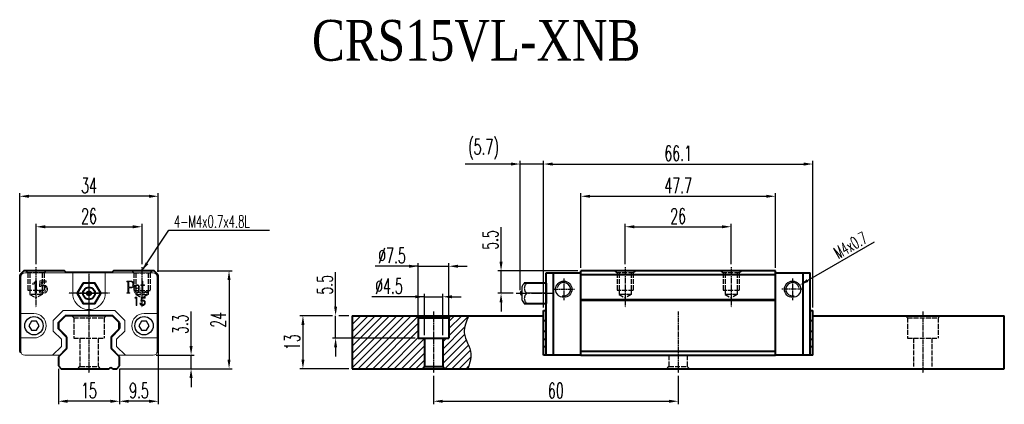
# Model space of a CAD drawing. Extents: x 29 to 270, y 73 to 168.
import ezdxf

# ---------------------------------------------------------------- set-up
doc = ezdxf.new("R2010")
doc.units = 0
doc.header["$MEASUREMENT"] = 0
doc.header["$PDMODE"] = 2
doc.linetypes.add('ACAD_ISO02W100', pattern=[15, 12, -3])
doc.linetypes.add('CENTER', pattern=[0.95, 0.625, -0.125, 0.075, -0.125])
doc.layers.get('0').update_dxf_attribs({"linetype": 'CONTINUOUS'})
doc.layers.get('DEFPOINTS').update_dxf_attribs({"linetype": 'CONTINUOUS'})
for name, color, linetype, lineweight in [('CENTER', 1, 'CENTER', 25), ('DASH', 2, 'ACAD_ISO02W100', 25), ('DIM', 4, 'CONTINUOUS', 25), ('LINE', 7, 'CONTINUOUS', 40), ('TEXT', 3, 'CONTINUOUS', 25)]:
    doc.layers.add(name, color=color, linetype=linetype, lineweight=lineweight)
doc.styles.get("Standard").update_dxf_attribs({"font": 'romanc.shx', "width": 0.6, "bigfont": 'chineset.shx'})
doc.styles.add('型式1', font='kaiu.ttf', dxfattribs={"width": 0.8})
doc.dimstyles.new('STANDARD$0', dxfattribs={"dimscale": 3, "dimtxt": 1, "dimasz": 0.7, "dimexe": 0.3, "dimexo": 0.2, "dimgap": 0.3, "dimtad": 1, "dimdsep": 46, "dimtxsty": 'Standard', "dimcen": 0, "dimclrd": 256, "dimclre": 256, "dimclrt": 256, "dimadec": 0, "dimazin": 0, "dimtfac": 1, "dimtofl": 0, "dimtmove": 0, "dimatfit": 3, "dimfxl": 1, "dimtolj": 1, "dimtzin": 0, "dimlwd": -1, "dimlwe": -1, "dimarcsym": 0})
doc.dimstyles.new('STANDARD$3', dxfattribs={"dimscale": 3, "dimtxt": 1, "dimasz": 0.7, "dimexe": 0.3, "dimexo": 0.2, "dimgap": 0.3, "dimtad": 1, "dimdsep": 46, "dimtxsty": 'Standard', "dimcen": 0, "dimclrd": 256, "dimclre": 256, "dimclrt": 256, "dimadec": 0, "dimazin": 0, "dimtfac": 1, "dimtofl": 0, "dimtmove": 0, "dimatfit": 3, "dimfxl": 1, "dimtolj": 1, "dimtzin": 0, "dimlwd": -1, "dimlwe": -1, "dimarcsym": 0})

# ---------------------------------------------------------------- blocks, each defined once
blk = doc.blocks.new('*D33')
at = {"layer": 'DEFPOINTS', "color": 0, "transparency": 16777216}
for p in [(130.33, 81.83), (190.33, 80.83), (190.33, 73.83)]:
    blk.add_point(p, dxfattribs=at)
at = {"layer": 'DIM', "transparency": 16777216}
for p, q in [((130.33, 80.08), (130.33, 73.08)), ((190.33, 80.08), (190.33, 73.08)), ((132.58, 73.83), (188.08, 73.83))]:
    blk.add_line(p, q, dxfattribs=at)
for points in [[(132.58, 74.2), (132.58, 73.45), (130.33, 73.83)], [(188.08, 73.45), (188.08, 74.2), (190.33, 73.83)]]:
    blk.add_solid(points, dxfattribs=at)
at = {"layer": 'DIM', "transparency": 16777216, "insert": (160.33, 76.45), "char_height": 3.75, "attachment_point": 5}
blk.add_mtext('\\A1;60', dxfattribs=at)
blk = doc.blocks.new('*D34')
at = {"layer": 'DEFPOINTS', "color": 0, "transparency": 16777216}
for p in [(132.58, 99.48), (128.08, 89.33), (132.58, 89.33)]:
    blk.add_point(p, dxfattribs=at)
at = {"layer": 'DIM', "transparency": 16777216}
for p, q in [((128.08, 99.48), (115.23, 99.48)), ((125.83, 99.48), (123.58, 99.48)), ((128.08, 90.08), (128.08, 100.23)), ((128.08, 99.48), (132.58, 99.48)), ((132.58, 90.08), (132.58, 100.23)), ((134.83, 99.48), (137.08, 99.48))]:
    blk.add_line(p, q, dxfattribs=at)
for points in [[(125.83, 99.1), (125.83, 99.85), (128.08, 99.48)], [(134.83, 99.85), (134.83, 99.1), (132.58, 99.48)]]:
    blk.add_solid(points, dxfattribs=at)
at = {"layer": 'DIM', "transparency": 16777216, "insert": (119.4, 102.1), "char_height": 3.75, "attachment_point": 5}
blk.add_mtext('\\A1;%%c4.5', dxfattribs=at)
blk = doc.blocks.new('*D35')
at = {"layer": 'DEFPOINTS', "color": 0, "transparency": 16777216}
for p in [(134.08, 106.98), (126.58, 94.33), (134.08, 94.33)]:
    blk.add_point(p, dxfattribs=at)
at = {"layer": 'DIM', "transparency": 16777216}
for p, q in [((126.58, 106.98), (115.98, 106.98)), ((124.33, 106.98), (122.08, 106.98)), ((126.58, 95.08), (126.58, 107.73)), ((126.58, 106.98), (134.08, 106.98)), ((134.08, 95.08), (134.08, 107.73)), ((136.33, 106.98), (138.58, 106.98))]:
    blk.add_line(p, q, dxfattribs=at)
for points in [[(124.33, 106.6), (124.33, 107.35), (126.58, 106.98)], [(136.33, 107.35), (136.33, 106.6), (134.08, 106.98)]]:
    blk.add_solid(points, dxfattribs=at)
at = {"layer": 'DIM', "transparency": 16777216, "insert": (120.15, 109.6), "char_height": 3.75, "attachment_point": 5}
blk.add_mtext('\\A1;%%c7.5', dxfattribs=at)
blk = doc.blocks.new('*D36')
at = {"layer": 'DEFPOINTS', "color": 0, "transparency": 16777216}
for p in [(106.31, 94.83), (110.33, 94.83), (126.58, 89.33)]:
    blk.add_point(p, dxfattribs=at)
at = {"layer": 'DIM', "transparency": 16777216}
for p, q in [((106.31, 97.08), (106.31, 105.54)), ((106.31, 89.33), (106.31, 94.83)), ((125.83, 89.33), (105.56, 89.33)), ((106.31, 87.08), (106.31, 84.83))]:
    blk.add_line(p, q, dxfattribs=at)
for points in [[(105.93, 97.08), (106.68, 97.08), (106.31, 94.83)], [(106.68, 87.08), (105.93, 87.08), (106.31, 89.33)]]:
    blk.add_solid(points, dxfattribs=at)
at = {"layer": 'DIM', "transparency": 16777216, "insert": (103.68, 102.43), "char_height": 3.75, "attachment_point": 5, "rotation": 90}
blk.add_mtext('\\A1;5.5', dxfattribs=at)
blk = doc.blocks.new('*D37')
at = {"layer": 'DEFPOINTS', "color": 0, "transparency": 16777216}
for p in [(110.33, 94.83), (98.3, 81.83), (110.33, 81.83)]:
    blk.add_point(p, dxfattribs=at)
at = {"layer": 'DIM', "transparency": 16777216}
for p, q in [((105.56, 94.83), (97.55, 94.83)), ((109.58, 94.83), (107.06, 94.83)), ((98.3, 92.58), (98.3, 84.08)), ((109.58, 81.83), (97.55, 81.83))]:
    blk.add_line(p, q, dxfattribs=at)
for points in [[(98.67, 92.58), (97.92, 92.58), (98.3, 94.83)], [(97.92, 84.08), (98.67, 84.08), (98.3, 81.83)]]:
    blk.add_solid(points, dxfattribs=at)
at = {"layer": 'DIM', "transparency": 16777216, "insert": (95.67, 88.33), "char_height": 3.75, "attachment_point": 5, "rotation": 90}
blk.add_mtext('\\A1;13', dxfattribs=at)
blk = doc.blocks.new('*D38')
at = {"layer": 'DEFPOINTS', "color": 0, "transparency": 16777216}
for p in [(28.82, 124.15), (28.82, 104.83), (62.82, 104.83)]:
    blk.add_point(p, dxfattribs=at)
at = {"layer": 'DIM', "transparency": 16777216}
for p, q in [((28.82, 105.58), (28.82, 124.9)), ((60.57, 124.15), (31.07, 124.15)), ((62.82, 105.58), (62.82, 124.9))]:
    blk.add_line(p, q, dxfattribs=at)
for points in [[(31.07, 124.53), (31.07, 123.78), (28.82, 124.15)], [(60.57, 123.78), (60.57, 124.53), (62.82, 124.15)]]:
    blk.add_solid(points, dxfattribs=at)
at = {"layer": 'DIM', "transparency": 16777216, "insert": (45.82, 126.78), "char_height": 3.75, "attachment_point": 5}
blk.add_mtext('\\A1;34', dxfattribs=at)
blk = doc.blocks.new('*D39')
at = {"layer": 'DEFPOINTS', "color": 0, "transparency": 16777216}
for p in [(61.82, 105.83), (52.62, 81.83), (80.17, 81.83)]:
    blk.add_point(p, dxfattribs=at)
at = {"layer": 'DIM', "transparency": 16777216}
for p, q in [((62.57, 105.83), (80.92, 105.83)), ((80.17, 103.58), (80.17, 84.08)), ((53.37, 81.83), (80.92, 81.83))]:
    blk.add_line(p, q, dxfattribs=at)
for points in [[(80.54, 103.58), (79.79, 103.58), (80.17, 105.83)], [(79.79, 84.08), (80.54, 84.08), (80.17, 81.83)]]:
    blk.add_solid(points, dxfattribs=at)
at = {"layer": 'DIM', "transparency": 16777216, "insert": (77.54, 93.83), "char_height": 3.75, "attachment_point": 5, "rotation": 90}
blk.add_mtext('\\A1;24', dxfattribs=at)
blk = doc.blocks.new('*D40')
at = {"layer": 'DEFPOINTS', "color": 0, "transparency": 16777216}
for p in [(38.32, 82.53), (53.32, 82.53), (38.32, 73.83)]:
    blk.add_point(p, dxfattribs=at)
at = {"layer": 'DIM', "transparency": 16777216}
for p, q in [((38.32, 81.78), (38.32, 73.08)), ((53.32, 81.78), (53.32, 73.08)), ((51.07, 73.83), (40.57, 73.83))]:
    blk.add_line(p, q, dxfattribs=at)
for points in [[(40.57, 74.2), (40.57, 73.45), (38.32, 73.83)], [(51.07, 73.45), (51.07, 74.2), (53.32, 73.83)]]:
    blk.add_solid(points, dxfattribs=at)
at = {"layer": 'DIM', "transparency": 16777216, "insert": (45.82, 76.45), "char_height": 3.75, "attachment_point": 5}
blk.add_mtext('\\A1;15', dxfattribs=at)
blk = doc.blocks.new('*D41')
at = {"layer": 'DEFPOINTS', "color": 0, "transparency": 16777216}
for p in [(62.82, 98.83), (53.32, 82.53), (53.32, 73.83)]:
    blk.add_point(p, dxfattribs=at)
at = {"layer": 'DIM', "transparency": 16777216}
for p, q in [((62.82, 98.08), (62.82, 73.08)), ((53.32, 81.78), (53.32, 73.08)), ((60.57, 73.83), (55.57, 73.83))]:
    blk.add_line(p, q, dxfattribs=at)
for points in [[(55.57, 74.2), (55.57, 73.45), (53.32, 73.83)], [(60.57, 73.45), (60.57, 74.2), (62.82, 73.83)]]:
    blk.add_solid(points, dxfattribs=at)
at = {"layer": 'DIM', "transparency": 16777216, "insert": (58.07, 76.45), "char_height": 3.75, "attachment_point": 5}
blk.add_mtext('\\A1;9.5', dxfattribs=at)
blk = doc.blocks.new('*D42')
at = {"layer": 'DEFPOINTS', "color": 0, "transparency": 16777216}
for p in [(61.57, 85.13), (70.86, 85.13), (52.62, 81.83)]:
    blk.add_point(p, dxfattribs=at)
at = {"layer": 'DIM', "transparency": 16777216}
for p, q in [((70.86, 87.38), (70.86, 95.84)), ((62.32, 85.13), (71.61, 85.13)), ((70.86, 81.83), (70.86, 85.13)), ((53.37, 81.83), (71.61, 81.83)), ((70.86, 79.58), (70.86, 77.33))]:
    blk.add_line(p, q, dxfattribs=at)
for points in [[(70.48, 87.38), (71.23, 87.38), (70.86, 85.13)], [(71.23, 79.58), (70.48, 79.58), (70.86, 81.83)]]:
    blk.add_solid(points, dxfattribs=at)
at = {"layer": 'DIM', "transparency": 16777216, "insert": (68.23, 92.73), "char_height": 3.75, "attachment_point": 5, "rotation": 90}
blk.add_mtext('\\A1;3.3', dxfattribs=at)
blk = doc.blocks.new('SW_CENTERMARKSYMBOL_0')
at = {"color": 0, "linetype": 'Continuous', "lineweight": 0}
for p, q in [((0, 2.5), (0, 4.75)), ((0, 0), (0, 2.5)), ((-2.5, 0), (-4.75, 0)), ((0, 0), (-2.5, 0)), ((0, 0), (0, -2.5)), ((0, 0), (2.5, 0)), ((2.5, 0), (4.75, 0)), ((0, -2.5), (0, -4.75))]:
    blk.add_line(p, q, dxfattribs=at)
blk = doc.blocks.new('*D43')
at = {"layer": 'DEFPOINTS', "color": 0, "transparency": 16777216}
for p in [(58.82, 116.67), (32.82, 106.77), (58.82, 106.77)]:
    blk.add_point(p, dxfattribs=at)
at = {"layer": 'DIM', "transparency": 16777216}
for p, q in [((32.82, 107.52), (32.82, 117.42)), ((35.07, 116.67), (56.57, 116.67)), ((58.82, 107.52), (58.82, 117.42))]:
    blk.add_line(p, q, dxfattribs=at)
for points in [[(35.07, 117.04), (35.07, 116.29), (32.82, 116.67)], [(56.57, 116.29), (56.57, 117.04), (58.82, 116.67)]]:
    blk.add_solid(points, dxfattribs=at)
at = {"layer": 'DIM', "transparency": 16777216, "insert": (45.82, 119.29), "char_height": 3.75, "attachment_point": 5}
blk.add_mtext('\\A1;26', dxfattribs=at)
blk = doc.blocks.new('*D44')
at = {"layer": 'DEFPOINTS', "color": 0, "transparency": 16777216}
for p in [(214.18, 124.15), (166.48, 105.83), (214.18, 105.83)]:
    blk.add_point(p, dxfattribs=at)
at = {"layer": 'DIM', "transparency": 16777216}
for p, q in [((166.48, 106.58), (166.48, 124.9)), ((168.73, 124.15), (211.93, 124.15)), ((214.18, 106.58), (214.18, 124.9))]:
    blk.add_line(p, q, dxfattribs=at)
for points in [[(168.73, 124.53), (168.73, 123.78), (166.48, 124.15)], [(211.93, 123.78), (211.93, 124.53), (214.18, 124.15)]]:
    blk.add_solid(points, dxfattribs=at)
at = {"layer": 'DIM', "transparency": 16777216, "insert": (190.33, 126.78), "char_height": 3.75, "attachment_point": 5}
blk.add_mtext('\\A1;47.7', dxfattribs=at)
blk = doc.blocks.new('*D45')
at = {"layer": 'DEFPOINTS', "color": 0, "transparency": 16777216}
for p in [(223.38, 132.07), (157.28, 96.08), (223.38, 96.08)]:
    blk.add_point(p, dxfattribs=at)
at = {"layer": 'DIM', "transparency": 16777216}
for p, q in [((159.53, 132.07), (221.13, 132.07)), ((223.38, 96.83), (223.38, 132.82))]:
    blk.add_line(p, q, dxfattribs=at)
for points in [[(159.53, 132.44), (159.53, 131.69), (157.28, 132.07)], [(221.13, 131.69), (221.13, 132.44), (223.38, 132.07)]]:
    blk.add_solid(points, dxfattribs=at)
at = {"layer": 'DIM', "transparency": 16777216, "insert": (190.33, 134.69), "char_height": 3.75, "attachment_point": 5}
blk.add_mtext('\\A1;66.1', dxfattribs=at)
blk = doc.blocks.new('*D46')
at = {"layer": 'DEFPOINTS', "color": 0, "transparency": 16777216}
for p in [(146.89, 105.83), (166.48, 105.83), (150.6, 100.33)]:
    blk.add_point(p, dxfattribs=at)
at = {"layer": 'DIM', "transparency": 16777216}
for p, q in [((146.89, 108.08), (146.89, 116.54)), ((165.73, 105.83), (146.14, 105.83)), ((146.89, 100.33), (146.89, 105.83)), ((149.85, 100.33), (146.14, 100.33)), ((146.89, 98.08), (146.89, 95.83))]:
    blk.add_line(p, q, dxfattribs=at)
for points in [[(146.52, 108.08), (147.27, 108.08), (146.89, 105.83)], [(147.27, 98.08), (146.52, 98.08), (146.89, 100.33)]]:
    blk.add_solid(points, dxfattribs=at)
at = {"layer": 'DIM', "transparency": 16777216, "insert": (144.27, 113.43), "char_height": 3.75, "attachment_point": 5, "rotation": 90}
blk.add_mtext('\\A1;5.5', dxfattribs=at)
blk = doc.blocks.new('*D47')
at = {"layer": 'DEFPOINTS', "color": 0, "transparency": 16777216}
for p in [(151.58, 132.07), (151.58, 100.33), (157.28, 96.08)]:
    blk.add_point(p, dxfattribs=at)
at = {"layer": 'DIM', "transparency": 16777216}
for p, q in [((149.33, 132.07), (138.07, 132.07)), ((151.58, 101.08), (151.58, 132.82)), ((157.28, 132.07), (151.58, 132.07)), ((157.28, 96.83), (157.28, 132.82)), ((159.53, 132.07), (161.78, 132.07))]:
    blk.add_line(p, q, dxfattribs=at)
for points in [[(149.33, 131.69), (149.33, 132.44), (151.58, 132.07)], [(159.53, 132.44), (159.53, 131.69), (157.28, 132.07)]]:
    blk.add_solid(points, dxfattribs=at)
at = {"layer": 'DIM', "transparency": 16777216, "insert": (142.58, 135.67), "char_height": 3.75, "attachment_point": 5}
blk.add_mtext('\\A1;(5.7)', dxfattribs=at)
blk = doc.blocks.new('*D48')
at = {"layer": 'DEFPOINTS', "color": 0, "transparency": 16777216}
for p in [(220.11, 102.33), (216.65, 100.33)]:
    blk.add_point(p, dxfattribs=at)
at = {"layer": 'DIM', "transparency": 16777216}
blk.add_line((222.06, 103.45), (238.48, 112.93), dxfattribs=at)
blk.add_solid([(221.88, 103.78), (222.25, 103.13), (220.11, 102.33)], dxfattribs=at)
at = {"layer": 'DIM', "transparency": 16777216, "insert": (232.62, 112.14), "char_height": 3, "attachment_point": 5, "rotation": 30}
blk.add_mtext('\\A1;M4x0.7', dxfattribs=at)
blk = doc.blocks.new('*D49')
at = {"layer": 'DEFPOINTS', "color": 0, "transparency": 16777216}
for p in [(203.33, 116.67), (177.33, 106.77), (203.33, 106.77)]:
    blk.add_point(p, dxfattribs=at)
at = {"layer": 'DIM', "transparency": 16777216}
for p, q in [((177.33, 107.52), (177.33, 117.42)), ((179.58, 116.67), (201.08, 116.67)), ((203.33, 107.52), (203.33, 117.42))]:
    blk.add_line(p, q, dxfattribs=at)
for points in [[(179.58, 117.04), (179.58, 116.29), (177.33, 116.67)], [(201.08, 116.29), (201.08, 117.04), (203.33, 116.67)]]:
    blk.add_solid(points, dxfattribs=at)
at = {"layer": 'DIM', "transparency": 16777216, "insert": (190.33, 119.29), "char_height": 3.75, "attachment_point": 5}
blk.add_mtext('\\A1;26', dxfattribs=at)

msp = doc.modelspace()

# ---------------------------------------------------------------- hatches: boundary and pattern name
at = {"layer": 'TEXT'}
h = msp.add_hatch(dxfattribs=at)
h.set_pattern_fill('ANSI31', color=6, scale=10, style=0)
h.set_pattern_definition([(45, (406.577, -9e-13), (-0.8838835, 0.8838835), [])])
h.paths.add_polyline_path([(128.082, 82.327), (128.082, 89.327), (126.582, 89.327), (126.582, 94.327), (126.083, 94.827), (110.332, 94.827), (110.332, 81.827), (127.583, 81.827)])
edge = h.paths.add_edge_path()
edge.add_spline(control_points=[(138.717, 81.827), (139.154, 83.051), (140.224, 86.051), (137.011, 90.263), (138.338, 93.424), (138.927, 94.827)], knot_values=[0, 0, 0, 0, 3.7290182, 9.1402629, 13.453247, 13.453247, 13.453247, 13.453247], degree=3, periodic=0)
edge.add_line((138.927, 94.827), (134.582, 94.827))
edge.add_line((134.582, 94.827), (134.082, 94.327))
edge.add_line((134.082, 94.327), (134.082, 89.327))
edge.add_line((134.082, 89.327), (132.582, 89.327))
edge.add_line((132.582, 89.327), (132.582, 82.327))
edge.add_line((132.582, 82.327), (133.082, 81.827))
edge.add_line((133.082, 81.827), (138.717, 81.827))

# ---------------------------------------------------------------- linework, layer by layer
at = {"color": 7, "linetype": 'Continuous', "lineweight": 15}
for p, q in [((29.068, 104.327), (29.068, 86.127)), ((41.818, 105.327), (30.068, 105.327)), ((41.818, 100.327), (41.818, 105.327)), ((49.818, 105.327), (41.818, 105.327)), ((49.818, 105.327), (49.818, 100.327)), ((61.568, 105.327), (49.818, 105.327)), ((62.568, 86.127), (62.568, 104.327)), ((32.069, 102.786), (32.372, 102.94)), ((32.069, 102.517), (32.069, 102.786)), ((32.487, 102.694), (32.069, 102.517)), ((32.372, 102.94), (32.787, 103.364)), ((32.619, 102.907), (32.487, 102.694)), ((32.619, 100.327), (32.619, 102.907)), ((32.787, 103.364), (32.915, 103.364)), ((32.915, 103.364), (32.915, 100.327)), ((33.642, 102.004), (33.789, 103.364)), ((33.885, 102.004), (33.642, 102.004)), ((33.789, 103.364), (35.331, 103.364)), ((34.159, 102.141), (33.885, 102.004)), ((34.085, 103.104), (33.964, 102.28)), ((33.964, 102.28), (34.255, 102.401)), ((35.331, 103.104), (34.085, 103.104)), ((34.664, 102.141), (34.159, 102.141)), ((34.255, 102.401), (34.696, 102.401)), ((34.919, 102.052), (34.664, 102.141)), ((34.696, 102.401), (35.157, 102.247)), ((35.093, 101.933), (34.919, 102.052)), ((35.208, 101.754), (35.093, 101.933)), ((35.157, 102.247), (35.462, 101.941)), ((35.295, 101.495), (35.208, 101.754)), ((35.295, 101.234), (35.295, 101.495)), ((35.331, 103.364), (35.331, 103.104)), ((35.462, 101.941), (35.605, 101.503)), ((35.605, 101.503), (35.605, 101.223)), ((55.063, 103.19), (55.063, 103.327)), ((55.063, 103.327), (56.293, 103.327)), ((55.332, 103.19), (55.063, 103.19)), ((55.332, 100.463), (55.332, 103.19)), ((55.591, 103.212), (55.591, 101.838)), ((56.247, 103.212), (55.591, 103.212)), ((55.591, 101.838), (56.249, 101.838)), ((55.591, 101.691), (55.591, 100.463)), ((56.295, 101.691), (55.591, 101.691)), ((56.418, 103.089), (56.247, 103.212)), ((56.249, 101.838), (56.417, 101.959)), ((56.293, 103.327), (56.631, 103.169)), ((56.632, 101.849), (56.295, 101.691)), ((56.417, 101.959), (56.502, 102.081)), ((56.501, 102.97), (56.418, 103.089)), ((56.591, 102.716), (56.501, 102.97)), ((56.502, 102.081), (56.591, 102.333)), ((56.591, 102.333), (56.591, 102.716)), ((56.631, 103.169), (56.749, 103.009)), ((56.749, 102.007), (56.632, 101.849)), ((56.749, 103.009), (56.85, 102.719)), ((56.85, 102.297), (56.749, 102.007)), ((56.85, 102.719), (56.85, 102.297)), ((57.029, 102.08), (57.145, 102.249)), ((57.029, 101.848), (57.029, 102.08)), ((57.282, 101.848), (57.029, 101.848)), ((57.035, 101.418), (57.357, 101.569)), ((57.145, 102.249), (57.364, 102.401)), ((57.263, 102.152), (57.221, 102.094)), ((57.221, 102.094), (57.282, 102.094)), ((57.418, 102.265), (57.263, 102.152)), ((57.282, 102.094), (57.282, 101.848)), ((57.357, 101.569), (57.926, 101.701)), ((57.364, 102.401), (57.809, 102.401)), ((57.749, 102.265), (57.418, 102.265)), ((57.999, 101.57), (57.429, 101.431)), ((57.92, 102.14), (57.749, 102.265)), ((57.809, 102.401), (58.044, 102.236)), ((57.999, 102.031), (57.92, 102.14)), ((57.926, 101.701), (57.999, 101.802)), ((57.999, 101.802), (57.999, 102.031)), ((57.999, 100.832), (57.999, 101.57)), ((58.044, 102.236), (58.155, 102.08)), ((58.155, 102.08), (58.258, 101.785)), ((58.258, 101.785), (58.258, 100.819)), ((58.508, 102.401), (58.776, 102.401)), ((58.508, 102.265), (58.508, 102.401)), ((58.776, 102.265), (58.508, 102.265)), ((58.776, 103.327), (59.036, 103.327)), ((58.776, 102.401), (58.776, 103.327)), ((58.776, 100.938), (58.776, 102.265)), ((59.036, 103.327), (59.036, 102.401)), ((59.036, 102.401), (59.402, 102.401)), ((59.036, 102.265), (59.036, 100.951)), ((59.402, 102.265), (59.036, 102.265)), ((59.402, 102.401), (59.402, 102.265)), ((32.915, 100.327), (32.619, 100.327)), ((33.489, 100.998), (33.789, 100.998)), ((33.656, 100.615), (33.489, 100.998)), ((33.819, 100.462), (33.656, 100.615)), ((33.789, 100.998), (33.909, 100.758)), ((34.252, 100.327), (33.819, 100.462)), ((33.909, 100.758), (34.05, 100.669)), ((34.05, 100.669), (34.286, 100.586)), ((34.697, 100.327), (34.252, 100.327)), ((34.286, 100.586), (34.667, 100.586)), ((34.667, 100.586), (34.906, 100.666)), ((35.157, 100.482), (34.697, 100.327)), ((34.906, 100.666), (35.106, 100.812)), ((35.106, 100.812), (35.18, 100.926)), ((35.461, 100.786), (35.157, 100.482)), ((35.18, 100.926), (35.295, 101.234)), ((35.605, 101.223), (35.461, 100.786)), ((55.063, 100.327), (55.063, 100.463)), ((55.063, 100.463), (55.332, 100.463)), ((55.861, 100.327), (55.063, 100.327)), ((55.591, 100.463), (55.861, 100.463)), ((55.861, 100.463), (55.861, 100.327)), ((56.924, 101.102), (57.035, 101.418)), ((56.924, 100.794), (56.924, 101.102)), ((57.036, 100.479), (56.924, 100.794)), ((57.364, 100.327), (57.036, 100.479)), ((57.068, 99.173), (57.186, 99.378)), ((57.068, 99.173), (57.186, 99.378)), ((57.376, 99.173), (57.068, 99.173)), ((57.376, 99.173), (57.068, 99.173)), ((57.272, 101.323), (57.184, 101.075)), ((57.184, 101.075), (57.184, 100.815)), ((57.184, 100.815), (57.272, 100.565)), ((57.186, 99.378), (57.556, 99.378)), ((57.186, 99.378), (57.556, 99.378)), ((57.429, 101.431), (57.272, 101.323)), ((57.272, 100.565), (57.416, 100.464)), ((57.709, 100.327), (57.364, 100.327)), ((57.376, 97.378), (57.376, 99.173)), ((57.376, 97.378), (57.376, 99.173)), ((57.416, 100.464), (57.652, 100.464)), ((57.556, 99.378), (57.556, 97.378)), ((57.556, 99.378), (57.556, 97.378)), ((57.652, 100.464), (57.822, 100.585)), ((57.947, 100.492), (57.709, 100.327)), ((57.822, 100.585), (57.999, 100.832)), ((58.056, 100.716), (57.947, 100.492)), ((58.113, 100.485), (58.056, 100.716)), ((58.335, 100.327), (58.113, 100.485)), ((58.258, 100.819), (58.353, 100.553)), ((58.528, 100.327), (58.335, 100.327)), ((58.353, 100.553), (58.413, 100.464)), ((58.413, 100.464), (58.528, 100.464)), ((58.528, 100.464), (58.528, 100.327)), ((58.53, 98.378), (58.735, 99.378)), ((58.735, 99.378), (59.556, 99.378)), ((58.875, 99.173), (58.768, 98.647)), ((58.885, 100.488), (58.776, 100.938)), ((59.556, 99.173), (58.875, 99.173)), ((59.116, 100.327), (58.885, 100.488)), ((59.036, 100.951), (59.128, 100.552)), ((59.367, 100.327), (59.116, 100.327)), ((59.128, 100.552), (59.191, 100.464)), ((59.191, 100.464), (59.31, 100.464)), ((59.31, 100.464), (59.474, 100.58)), ((59.609, 100.499), (59.367, 100.327)), ((59.474, 100.58), (59.588, 100.864)), ((59.556, 99.378), (59.556, 99.173)), ((59.588, 100.864), (59.714, 100.799)), ((59.714, 100.799), (59.609, 100.499)), ((59.81, 100.529), (59.989, 100.734)), ((59.989, 100.327), (59.81, 100.529)), ((59.989, 100.734), (60.177, 100.528)), ((60.177, 100.528), (59.989, 100.327)), ((57.556, 97.378), (57.376, 97.378)), ((57.556, 97.378), (57.376, 97.378)), ((58.325, 97.891), (58.504, 97.891)), ((29.068, 95.377), (32.318, 95.377)), ((37.068, 93.694), (39.451, 96.077)), ((39.451, 96.077), (52.186, 96.077)), ((40.01, 94.727), (51.627, 94.727)), ((52.186, 96.077), (54.568, 93.694)), ((62.568, 95.377), (59.318, 95.377)), ((37.068, 91.059), (37.068, 93.694)), ((38.418, 91.745), (38.418, 93.008)), ((53.218, 91.745), (53.218, 93.008)), ((54.568, 93.694), (54.568, 91.059)), ((32.318, 89.377), (29.068, 89.377)), ((39.068, 89.059), (37.068, 91.059)), ((40.418, 86.735), (40.418, 89.618)), ((51.7, 90.1), (51.218, 89.618)), ((51.218, 89.618), (51.218, 86.735)), ((54.568, 91.059), (52.568, 89.059)), ((59.318, 89.377), (62.568, 89.377)), ((36.901, 85.127), (39.068, 87.294)), ((39.068, 87.294), (39.068, 89.059)), ((52.568, 89.059), (52.568, 87.294)), ((52.568, 87.294), (54.736, 85.127)), ((38.81, 85.127), (30.068, 85.127)), ((38.81, 85.127), (40.418, 86.735)), ((51.218, 86.735), (52.827, 85.127)), ((61.568, 85.127), (52.827, 85.127))]:
    msp.add_line(p, q, dxfattribs=at)
for p, q in [((151.982, 101.827), (151.982, 98.827)), ((157.982, 100.327), (153.258, 100.327))]:
    msp.add_line(p, q)
at = {"flags": 128}
for points in [[(31.693, 93.452), (31.068, 92.37), (31.693, 91.287), (32.943, 91.287), (33.568, 92.37), (32.943, 93.452)], [(58.693, 93.452), (58.068, 92.37), (58.693, 91.287), (59.943, 91.287), (60.568, 92.37), (59.943, 93.452)]]:
    msp.add_lwpolyline(points, close=True, dxfattribs=at)
for centre, radius in [((162.282, 101.327), 2), ((218.382, 101.327), 2), ((32.318, 92.377), 2.25), ((59.318, 92.377), 2.25)]:
    msp.add_circle(centre, radius)
at = {"color": 7, "linetype": 'Continuous', "lineweight": 15}
for centre, radius, start, end in [((30.068, 104.327), 1, 90, 180), ((61.568, 104.327), 1, 0, 90), ((45.818, 100.327), 4, 180, 0.00001), ((32.318, 92.377), 3, 270, 90), ((59.318, 92.377), 3, 90, 270), ((30.068, 86.127), 1, 180, 270), ((61.568, 86.127), 1, 270, 0)]:
    msp.add_arc(centre, radius, start, end, dxfattribs=at)
for centre, radius, start, end in [((153.925, 101.321), 2.007, 131.36446, 165.39235), ((152.082, 100.327), 0.5, 101.53696, 180), ((152.082, 100.327), 0.5, 180, 258.46304), ((153.925, 99.333), 2.007, 194.60765, 228.63497)]:
    msp.add_arc(centre, radius, start, end)
for points in [[(153.258, 102.827), (153.144, 102.757), (153.047, 102.674), (152.88, 102.486), (152.81, 102.382), (152.703, 102.163), (152.663, 102.048), (152.611, 101.815), (152.598, 101.696), (152.598, 101.457), (152.611, 101.339), (152.662, 101.107), (152.702, 100.992), (152.863, 100.664), (153.03, 100.465), (153.258, 100.327)], [(153.258, 100.327), (153.144, 100.257), (153.047, 100.174), (152.88, 99.986), (152.81, 99.882), (152.703, 99.663), (152.663, 99.548), (152.611, 99.315), (152.598, 99.196), (152.598, 98.957), (152.611, 98.839), (152.662, 98.607), (152.702, 98.492), (152.863, 98.164), (153.03, 97.965), (153.258, 97.827)]]:
    msp.add_open_spline(points, degree=3, knots=[0, 0, 0, 0, 0.125, 0.125, 0.25, 0.25, 0.375, 0.375, 0.5, 0.5, 0.625, 0.625, 0.75, 0.75, 1, 1, 1, 1])
for points, knots in [([(58.935, 97.326), (58.915, 97.327), (58.876, 97.328), (58.818, 97.336), (58.763, 97.347), (58.711, 97.365), (58.66, 97.387), (58.612, 97.414), (58.566, 97.446), (58.524, 97.483), (58.484, 97.524), (58.449, 97.567), (58.417, 97.614), (58.39, 97.664), (58.367, 97.716), (58.349, 97.772), (58.334, 97.83), (58.328, 97.87), (58.325, 97.891)], [0, 0, 0, 0, 0.0654211, 0.1287084, 0.1902361, 0.2507244, 0.3106372, 0.3707664, 0.4316147, 0.493523, 0.5558835, 0.6173424, 0.678668, 0.7407114, 0.8029854, 0.8668026, 0.9323472, 1, 1, 1, 1]), ([(58.504, 97.891), (58.509, 97.871), (58.517, 97.835), (58.536, 97.783), (58.559, 97.737), (58.586, 97.696), (58.618, 97.661), (58.655, 97.629), (58.696, 97.6), (58.742, 97.576), (58.791, 97.556), (58.841, 97.543), (58.893, 97.533), (58.928, 97.532), (58.945, 97.532)], [0, 0, 0, 0, 0.0946873, 0.1819942, 0.2643769, 0.3421799, 0.4186176, 0.4965091, 0.5773691, 0.6615106, 0.7467326, 0.831258, 0.9152056, 1, 1, 1, 1]), ([(58.971, 98.48), (58.955, 98.48), (58.923, 98.479), (58.874, 98.474), (58.823, 98.466), (58.769, 98.455), (58.712, 98.44), (58.654, 98.423), (58.592, 98.402), (58.551, 98.386), (58.53, 98.378)], [0, 0, 0, 0, 0.102203, 0.2110233, 0.3250997, 0.4465021, 0.5737877, 0.7089007, 0.8503579, 1, 1, 1, 1]), ([(58.768, 98.647), (58.789, 98.652), (58.83, 98.664), (58.89, 98.676), (58.948, 98.684), (58.985, 98.685), (59.003, 98.685)], [0, 0, 0, 0, 0.2750684, 0.5329015, 0.7739735, 1, 1, 1, 1]), ([(59.633, 98.031), (59.632, 98.015), (59.631, 97.982), (59.628, 97.934), (59.62, 97.887), (59.61, 97.841), (59.597, 97.796), (59.582, 97.752), (59.563, 97.71), (59.542, 97.668), (59.518, 97.628), (59.492, 97.59), (59.464, 97.555), (59.435, 97.522), (59.403, 97.491), (59.368, 97.463), (59.333, 97.437), (59.295, 97.414), (59.255, 97.393), (59.214, 97.376), (59.171, 97.36), (59.127, 97.348), (59.081, 97.338), (59.034, 97.332), (58.985, 97.327), (58.952, 97.327), (58.935, 97.326)], [0, 0, 0, 0, 0.04401447, 0.08743412, 0.1301184, 0.17255369, 0.21455476, 0.25629809, 0.29843823, 0.340849, 0.38271519, 0.42392405, 0.46424624, 0.50407367, 0.54386191, 0.58356672, 0.62309432, 0.66322906, 0.70355126, 0.74393789, 0.78454125, 0.82575011, 0.86775736, 0.91074516, 0.95491445, 1, 1, 1, 1]), ([(58.945, 97.532), (58.963, 97.532), (58.996, 97.533), (59.046, 97.54), (59.094, 97.551), (59.14, 97.567), (59.184, 97.587), (59.226, 97.613), (59.266, 97.642), (59.304, 97.676), (59.339, 97.713), (59.37, 97.753), (59.395, 97.795), (59.417, 97.839), (59.433, 97.886), (59.445, 97.935), (59.452, 97.986), (59.453, 98.021), (59.453, 98.039)], [0, 0, 0, 0, 0.0642073, 0.12642469, 0.18768028, 0.24821642, 0.30830506, 0.36966099, 0.43169855, 0.49594689, 0.55975802, 0.62229541, 0.68391064, 0.74509241, 0.80674023, 0.86908662, 0.93329, 1, 1, 1, 1]), ([(59.453, 98.039), (59.453, 98.055), (59.452, 98.086), (59.446, 98.132), (59.435, 98.176), (59.421, 98.217), (59.403, 98.256), (59.38, 98.293), (59.353, 98.327), (59.322, 98.358), (59.288, 98.387), (59.251, 98.412), (59.211, 98.433), (59.168, 98.451), (59.122, 98.464), (59.074, 98.473), (59.023, 98.479), (58.989, 98.48), (58.971, 98.48)], [0, 0, 0, 0, 0.06535138, 0.12791603, 0.18836021, 0.24721608, 0.30563013, 0.36376984, 0.42266091, 0.48268729, 0.54330022, 0.60411796, 0.66496489, 0.72741349, 0.79146763, 0.85805544, 0.92703681, 1, 1, 1, 1]), ([(59.003, 98.685), (59.026, 98.685), (59.069, 98.684), (59.134, 98.675), (59.195, 98.66), (59.253, 98.64), (59.309, 98.615), (59.361, 98.583), (59.41, 98.545), (59.455, 98.502), (59.497, 98.455), (59.533, 98.404), (59.564, 98.35), (59.589, 98.292), (59.609, 98.232), (59.622, 98.168), (59.631, 98.1), (59.632, 98.055), (59.633, 98.031)], [0, 0, 0, 0, 0.0658076, 0.1293943, 0.1908941, 0.2512811, 0.310815, 0.370371, 0.4307683, 0.4928813, 0.5551039, 0.6160671, 0.677256, 0.7382598, 0.8007621, 0.8647776, 0.9310453, 1, 1, 1, 1])]:
    msp.add_open_spline(points, degree=3, knots=knots, dxfattribs=at)
at = {"layer": 'CENTER', "ltscale": 0.1}
for p, q in [((32.818, 106.766), (32.818, 96.953)), ((58.818, 106.766), (58.818, 96.953)), ((177.332, 106.766), (177.332, 96.953)), ((203.332, 106.766), (203.332, 96.953)), ((45.818, 105.139), (45.818, 95.507)), ((162.282, 103.977), (162.282, 98.677)), ((218.382, 103.977), (218.382, 98.677)), ((45.818, 102.827), (45.818, 97.827)), ((50.831, 100.327), (40.806, 100.327)), ((43.318, 100.327), (48.318, 100.327)), ((159.632, 101.327), (164.932, 101.327)), ((221.032, 101.327), (215.732, 101.327)), ((45.818, 95.827), (45.818, 80.827)), ((130.332, 95.827), (130.332, 80.827)), ((190.332, 95.827), (190.332, 80.827)), ((250.332, 95.827), (250.332, 80.827))]:
    msp.add_line(p, q, dxfattribs=at)
at = {"layer": 'CENTER', "ltscale": 4}
msp.add_line((150.582, 100.327), (159.782, 100.327), dxfattribs=at)
at = {"layer": 'DASH', "ltscale": 0.1}
for p, q in [((30.319, 105.827), (30.818, 105.327)), ((34.818, 105.327), (30.818, 105.327)), ((30.818, 105.327), (30.818, 101.027)), ((31.318, 105.327), (31.318, 100.027)), ((34.318, 105.327), (34.318, 100.027)), ((34.818, 105.327), (35.318, 105.827)), ((34.818, 105.327), (34.818, 101.027)), ((56.818, 105.327), (56.319, 105.827)), ((56.818, 105.327), (56.818, 101.027)), ((56.818, 105.327), (60.818, 105.327)), ((57.318, 105.327), (57.318, 100.027)), ((60.318, 105.327), (60.318, 100.027)), ((61.318, 105.827), (60.818, 105.327)), ((60.818, 105.327), (60.818, 101.027)), ((174.833, 105.827), (175.332, 105.327)), ((175.332, 105.327), (175.332, 101.027)), ((179.332, 105.327), (175.332, 105.327)), ((175.832, 105.327), (175.832, 100.027)), ((178.832, 105.327), (178.832, 100.027)), ((179.332, 105.327), (179.832, 105.827)), ((179.332, 105.327), (179.332, 101.027)), ((200.833, 105.827), (201.332, 105.327)), ((201.332, 105.327), (201.332, 101.027)), ((205.332, 105.327), (201.332, 105.327)), ((201.832, 105.327), (201.832, 100.027)), ((204.832, 105.327), (204.832, 100.027)), ((205.332, 105.327), (205.832, 105.827)), ((205.332, 105.327), (205.332, 101.027)), ((34.818, 101.027), (30.818, 101.027)), ((34.318, 100.027), (31.318, 100.027)), ((31.318, 100.027), (32.818, 99.161)), ((34.318, 100.027), (32.818, 99.161)), ((56.818, 101.027), (60.818, 101.027)), ((57.318, 100.027), (60.318, 100.027)), ((57.318, 100.027), (58.818, 99.161)), ((60.318, 100.027), (58.818, 99.161)), ((179.332, 101.027), (175.332, 101.027)), ((178.832, 100.027), (175.832, 100.027)), ((175.832, 100.027), (177.332, 99.161)), ((178.832, 100.027), (177.332, 99.161)), ((205.332, 101.027), (201.332, 101.027)), ((204.832, 100.027), (201.832, 100.027)), ((201.832, 100.027), (203.332, 99.161)), ((204.832, 100.027), (203.332, 99.161)), ((41.569, 94.827), (42.068, 94.327)), ((42.068, 94.327), (42.068, 89.327)), ((42.068, 94.327), (49.568, 94.327)), ((49.568, 94.327), (50.068, 94.827)), ((49.568, 94.327), (49.568, 89.327)), ((246.083, 94.827), (246.582, 94.327)), ((246.582, 94.327), (246.582, 89.327)), ((246.582, 94.327), (254.082, 94.327)), ((254.082, 94.327), (254.582, 94.827)), ((254.082, 94.327), (254.082, 89.327)), ((42.068, 89.327), (49.568, 89.327)), ((43.568, 89.327), (43.568, 82.327)), ((48.068, 89.327), (48.068, 82.327)), ((246.582, 89.327), (254.082, 89.327)), ((248.082, 89.327), (248.082, 82.327)), ((252.582, 89.327), (252.582, 82.327)), ((188.082, 85.127), (188.082, 82.327)), ((192.582, 85.127), (192.582, 82.327)), ((43.069, 81.827), (43.568, 82.327)), ((43.568, 82.327), (48.068, 82.327)), ((48.068, 82.327), (48.568, 81.827)), ((187.583, 81.827), (188.082, 82.327)), ((188.082, 82.327), (192.582, 82.327)), ((192.582, 82.327), (193.082, 81.827))]:
    msp.add_line(p, q, dxfattribs=at)
at = {"layer": 'LINE'}
for p, q in [((29.818, 105.827), (28.818, 104.827)), ((28.818, 104.827), (28.818, 86.127)), ((39.818, 105.827), (29.818, 105.827)), ((40.118, 105.527), (39.818, 105.827)), ((40.118, 105.527), (51.518, 105.527)), ((51.818, 105.827), (51.518, 105.527)), ((61.818, 105.827), (51.818, 105.827)), ((62.818, 104.827), (61.818, 105.827)), ((62.818, 98.827), (62.818, 104.827)), ((157.982, 85.127), (157.982, 105.327)), ((157.982, 105.327), (166.482, 105.327)), ((159.782, 85.127), (159.782, 105.327)), ((166.482, 85.127), (166.482, 105.827)), ((214.182, 105.827), (166.482, 105.827)), ((214.182, 104.827), (166.482, 104.827)), ((214.182, 85.127), (214.182, 105.827)), ((214.182, 105.327), (222.682, 105.327)), ((220.882, 105.327), (220.882, 85.127)), ((222.682, 85.127), (222.682, 105.327)), ((62.668, 98.677), (62.818, 98.827)), ((62.668, 98.677), (62.668, 85.977)), ((166.482, 98.827), (214.182, 98.827)), ((166.482, 98.677), (214.182, 98.677)), ((38.318, 93.177), (39.968, 94.827)), ((38.418, 93.135), (40.01, 94.727)), ((51.668, 94.827), (39.968, 94.827)), ((53.218, 93.135), (51.627, 94.727)), ((53.318, 93.177), (51.668, 94.827)), ((110.332, 94.827), (110.332, 81.827)), ((110.332, 94.827), (157.282, 94.827)), ((126.083, 94.827), (126.582, 94.327)), ((126.582, 94.327), (126.582, 89.327)), ((126.582, 94.327), (134.082, 94.327)), ((134.082, 94.327), (134.582, 94.827)), ((134.082, 94.327), (134.082, 89.327)), ((157.282, 85.127), (157.282, 96.077)), ((157.282, 96.077), (157.982, 96.077)), ((222.682, 96.077), (223.382, 96.077)), ((223.382, 85.127), (223.382, 96.077)), ((223.382, 94.827), (270.332, 94.827)), ((242.253, 94.827), (246.965, 94.827)), ((270.332, 81.827), (270.332, 94.827)), ((38.318, 91.577), (38.318, 93.177)), ((38.318, 92.998), (38.318, 91.755)), ((38.418, 91.618), (38.418, 93.135)), ((53.218, 91.618), (53.218, 93.135)), ((53.318, 91.577), (53.318, 93.177)), ((53.318, 92.998), (53.318, 91.755)), ((157.282, 93.694), (157.982, 93.694)), ((222.682, 93.694), (223.382, 93.694)), ((40.318, 89.577), (38.318, 91.577)), ((40.418, 89.618), (38.418, 91.618)), ((40.318, 89.577), (40.318, 86.777)), ((51.218, 89.618), (53.218, 91.618)), ((51.318, 89.577), (53.318, 91.577)), ((51.318, 89.577), (51.793, 90.051)), ((51.318, 86.777), (51.318, 89.577)), ((157.282, 91.059), (157.982, 91.059)), ((222.682, 91.059), (223.382, 91.059)), ((126.582, 89.327), (134.082, 89.327)), ((128.082, 89.327), (128.082, 82.327)), ((132.582, 89.327), (132.582, 82.327)), ((157.282, 89.059), (157.982, 89.059)), ((157.282, 87.294), (157.982, 87.294)), ((222.682, 89.059), (223.382, 89.059)), ((222.682, 87.294), (223.382, 87.294)), ((28.818, 86.127), (29.113, 85.832)), ((40.318, 86.777), (38.318, 84.777)), ((38.318, 84.777), (38.318, 82.527)), ((53.318, 84.777), (51.318, 86.777)), ((53.318, 82.527), (53.318, 84.777)), ((62.525, 85.833), (62.668, 85.977)), ((159.782, 85.127), (157.282, 85.127)), ((166.482, 85.127), (159.782, 85.127)), ((166.482, 86.127), (214.182, 86.127)), ((166.482, 85.127), (214.182, 85.127)), ((220.882, 85.127), (214.182, 85.127)), ((223.382, 85.127), (220.882, 85.127)), ((38.318, 82.527), (39.018, 81.827)), ((52.618, 81.827), (53.318, 82.527)), ((127.583, 81.827), (128.082, 82.327)), ((128.082, 82.327), (132.582, 82.327)), ((132.582, 82.327), (133.082, 81.827)), ((39.018, 81.827), (50.768, 81.827)), ((51.568, 81.827), (52.618, 81.827)), ((110.332, 81.827), (270.332, 81.827))]:
    msp.add_line(p, q, dxfattribs=at)
at = {"layer": 'LINE', "transparency": 33554633}
for p, q in [((157.982, 102.827), (152.598, 102.827)), ((157.982, 102.827), (157.982, 97.827)), ((152.598, 97.827), (157.982, 97.827))]:
    msp.add_line(p, q, dxfattribs=at)
at = {"layer": 'LINE', "color": 7, "flags": 128}
msp.add_lwpolyline([(44.375, 102.827), (42.932, 100.327), (44.375, 97.827), (47.262, 97.827), (48.705, 100.327), (47.262, 102.827)], close=True, dxfattribs=at)
at = {"layer": 'LINE', "color": 7}
for radius in [1.5, 0.5]:
    msp.add_circle((45.818, 100.327), radius, dxfattribs=at)
at = {"layer": 'LINE'}
msp.add_arc((51.168, 81.527), 0.5, 36.8699, 143.1301, dxfattribs=at)
at = {"layer": 'TEXT'}
for centre, start, end in [((162.282, 101.327), 257.03611, 167.03611), ((218.382, 101.327), 12.96389, 282.96389)]:
    msp.add_arc(centre, 1.65, start, end, dxfattribs=at)
msp.add_spline([(138.927, 94.827), (137.879, 90.643), (139.485, 85.476), (138.717, 81.827)], degree=3, dxfattribs=at)

# ---------------------------------------------------------------- block references
at = {"layer": 'CENTER', "ltscale": 0.1}
msp.add_blockref('SW_CENTERMARKSYMBOL_0', (45.818, 100.327), dxfattribs=at)

# ---------------------------------------------------------------- texts
at = {"layer": 'DIM', "insert": (66.649, 119.466), "char_height": 3, "attachment_point": 1}
msp.add_mtext('{4-M4x0.7x4.8L}', dxfattribs=at)
at = {"layer": 'LINE', "color": 1, "insert": (140.801, 162.333), "char_height": 10, "width": 75.54274, "attachment_point": 5, "style": '型式1'}
msp.add_mtext('{\\fTimes New Roman|b0|i0|c0|p65;\\C7;CRS\\fTimes New Roman|b0|i0|c136|p65;15\\fTimes New Roman|b0|i0|c0|p65;VL-XNB}', dxfattribs=at)

# ---------------------------------------------------------------- dimensions: what is measured, and where the dimension line sits
at = {"layer": 'DIM'}
dim = msp.add_linear_dim(base=(151.582, 132.069), p1=(157.282, 96.077), p2=(151.582, 100.327), text='(<>)', dimstyle='STANDARD$0', override={"dimscale": 1.5, "dimtxt": 2.5, "dimasz": 1.5, "dimexe": 0.5, "dimexo": 0.5, "dimgap": 0.5, "dimtofl": 1, "dimfxl": 0.18}, dxfattribs=at)
dim.commit()
dim.dimension.update_dxf_attribs({"geometry": '*D47', "text_midpoint": (142.576, 135.67)})
for base, p1, p2, override, picture, middle in [((223.382, 132.069), (157.282, 96.077), (223.382, 96.077), {"dimscale": 1.5, "dimtxt": 2.5, "dimasz": 1.5, "dimexe": 0.5, "dimexo": 0.5, "dimgap": 0.5, "dimtofl": 1, "dimtmove": 0, "dimfxl": 0.18}, '*D45', (190.332, 134.694)), ((214.182, 124.151), (166.482, 105.827), (214.182, 105.827), {"dimscale": 1.5, "dimtxt": 2.5, "dimasz": 1.5, "dimexe": 0.5, "dimexo": 0.5, "dimgap": 0.5, "dimtofl": 1, "dimtmove": 0, "dimfxl": 0.18}, '*D44', (190.332, 126.776)), ((58.818, 116.666), (32.818, 106.766), (58.818, 106.766), {"dimscale": 1.5, "dimtxt": 2.5, "dimasz": 1.5, "dimexe": 0.5, "dimexo": 0.5, "dimgap": 0.5, "dimtofl": 1, "dimfxl": 0.18}, '*D43', (45.818, 119.291)), ((203.332, 116.666), (177.332, 106.766), (203.332, 106.766), {"dimscale": 1.5, "dimtxt": 2.5, "dimasz": 1.5, "dimexe": 0.5, "dimexo": 0.5, "dimgap": 0.5, "dimtofl": 1, "dimtmove": 0, "dimfxl": 0.18}, '*D49', (190.332, 119.291)), ((190.332, 73.827), (130.332, 81.827), (190.332, 80.827), {"dimscale": 1.5, "dimtxt": 2.5, "dimasz": 1.5, "dimexe": 0.5, "dimexo": 0.5, "dimgap": 0.5, "dimtofl": 1, "dimfxl": 0.18}, '*D33', (160.332, 76.452))]:
    dim = msp.add_linear_dim(base=base, p1=p1, p2=p2, dimstyle='STANDARD$0', override=override, dxfattribs=at)
    dim.commit()
    dim.dimension.update_dxf_attribs({"geometry": picture, "text_midpoint": middle})
for base, p1, p2, angle, override, picture, middle in [((28.818, 124.151), (62.818, 104.827), (28.818, 104.827), 180, {"dimscale": 1.5, "dimtxt": 2.5, "dimasz": 1.5, "dimexe": 0.5, "dimexo": 0.5, "dimgap": 0.5, "dimtofl": 1, "dimfxl": 0.18}, '*D38', (45.818, 126.776)), ((146.891, 105.827), (150.599, 100.327), (166.482, 105.827), 90, {"dimscale": 1.5, "dimtxt": 2.5, "dimasz": 1.5, "dimexe": 0.5, "dimexo": 0.5, "dimgap": 0.5, "dimtofl": 1, "dimfxl": 0.18}, '*D46', (144.266, 113.434)), ((80.168, 81.827), (61.818, 105.827), (52.618, 81.827), 90, {"dimscale": 1.5, "dimtxt": 2.5, "dimasz": 1.5, "dimexe": 0.5, "dimexo": 0.5, "dimgap": 0.5, "dimtofl": 1, "dimfxl": 0.18}, '*D39', (77.543, 93.827)), ((106.307, 94.827), (126.582, 89.327), (110.332, 94.827), 90, {"dimscale": 1.5, "dimtxt": 2.5, "dimasz": 1.5, "dimexe": 0.5, "dimexo": 0.5, "dimgap": 0.5, "dimtofl": 1, "dimfxl": 0.18}, '*D36', (103.682, 102.434)), ((53.318, 73.827), (62.818, 98.827), (53.318, 82.527), 180, {"dimscale": 1.5, "dimtxt": 2.5, "dimasz": 1.5, "dimexe": 0.5, "dimexo": 0.5, "dimgap": 0.5, "dimpost": '<>', "dimtofl": 1, "dimfxl": 0.18}, '*D41', (58.068, 76.452)), ((70.86, 85.127), (52.618, 81.827), (61.568, 85.127), 90, {"dimscale": 1.5, "dimtxt": 2.5, "dimasz": 1.5, "dimexe": 0.5, "dimexo": 0.5, "dimgap": 0.5, "dimtofl": 1, "dimfxl": 0.18}, '*D42', (68.235, 92.734)), ((98.3, 81.827), (110.332, 94.827), (110.332, 81.827), 90, {"dimscale": 1.5, "dimtxt": 2.5, "dimasz": 1.5, "dimexe": 0.5, "dimexo": 0.5, "dimgap": 0.5, "dimtofl": 1, "dimfxl": 0.18}, '*D37', (95.675, 88.327)), ((38.318, 73.827), (53.318, 82.527), (38.318, 82.527), 180, {"dimscale": 1.5, "dimtxt": 2.5, "dimasz": 1.5, "dimexe": 0.5, "dimexo": 0.5, "dimgap": 0.5, "dimpost": '<>', "dimtofl": 1, "dimfxl": 0.18}, '*D40', (45.818, 76.452))]:
    dim = msp.add_linear_dim(base=base, p1=p1, p2=p2, angle=angle, dimstyle='STANDARD$0', override=override, dxfattribs=at)
    dim.commit()
    dim.dimension.update_dxf_attribs({"geometry": picture, "text_midpoint": middle})
dim = msp.add_diameter_dim_2p(p1=(216.65, 100.327), p2=(220.114, 102.327), dimstyle='STANDARD$3', override={"dimscale": 1.5, "dimtxt": 2, "dimasz": 1.5, "dimexe": 0.8, "dimexo": 0.8, "dimgap": 0.5, "dimpost": 'M<>x0.7', "dimfxl": 0.18}, dxfattribs=at)
dim.commit()
dim.dimension.update_dxf_attribs({"geometry": '*D48', "text_midpoint": (233.743, 110.195), "dimtype": 163})
for base, p1, p2, picture, middle in [((134.082, 106.977), (126.582, 94.327), (134.082, 94.327), '*D35', (120.154, 106.977)), ((132.582, 99.477), (128.082, 89.327), (132.582, 89.327), '*D34', (119.404, 99.477))]:
    dim = msp.add_linear_dim(base=base, p1=p1, p2=p2, text='%%c<>', dimstyle='STANDARD$0', override={"dimscale": 1.5, "dimtxt": 2.5, "dimasz": 1.5, "dimexe": 0.5, "dimexo": 0.5, "dimgap": 0.5, "dimtofl": 1, "dimfxl": 0.18}, dxfattribs=at)
    dim.commit()
    dim.dimension.update_dxf_attribs({"geometry": picture, "text_midpoint": middle, "dimtype": 160})

# ---------------------------------------------------------------- leaders
at = {"layer": 'DIM', "annotation_type": 0, "has_hookline": 1, "hookline_direction": 0}
msp.add_leader([(58.818, 105.827), (65.371, 115.864), (88.346, 115.864)], dimstyle='STANDARD$0', override={"dimscale": 1.5, "dimtxt": 2.5, "dimasz": 1.5, "dimexe": 0.5, "dimexo": 0.5, "dimgap": 0.5, "dimtofl": 1, "dimfxl": 0.18}, dxfattribs=at)

doc.saveas('drawing.dxf')
